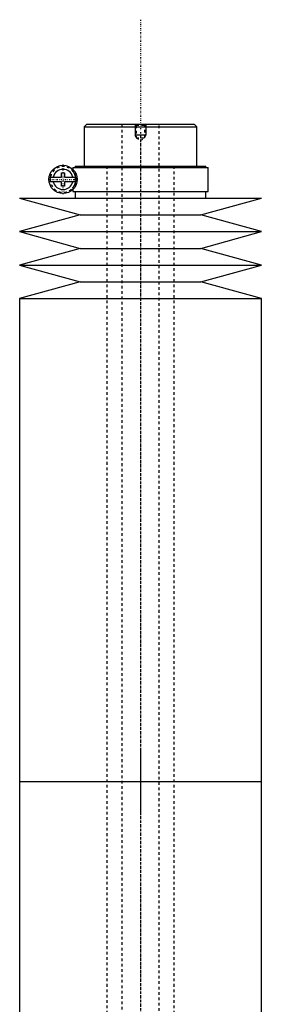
# Model space of a CAD drawing. Extents: x -1056 to 156, y -136 to 719.
# Tile 4 of 5: x -1045 to -955, y 353 to 719. Entities that reach past the tile are written whole.
import ezdxf

# ---------------------------------------------------------------- set-up
doc = ezdxf.new("R2010")
doc.units = 0
doc.linetypes.add('CENTER', pattern=[1.5, 0.45, -0.5, 0.05, -0.5])
doc.linetypes.add('DASHED', pattern=[2, 1, -1])
for name, color, linetype in [('AM_0', 7, 'CONTINUOUS'), ('AM_10', 7, 'CONTINUOUS'), ('AM_3', 7, 'DASHED'), ('AM_7', 7, 'CENTER')]:
    doc.layers.add(name, color=color, linetype=linetype)

msp = doc.modelspace()

# ---------------------------------------------------------------- linework, layer by layer
at = {"layer": 'AM_0', "color": 7, "linetype": 'CONTINUOUS'}
for p, q in [((-1020, 680), (-1021, 679)), ((-1021, 679), (-1021, 664.5)), ((-1021, 679), (-979, 679)), ((-1020, 680), (-980, 680)), ((-979, 679), (-980, 680)), ((-979, 664.5), (-979, 679)), ((-1025.15, 664), (-1025.15, 663.22)), ((-1025.15, 664), (-974.85, 664)), ((-1024.35, 664.5), (-1024.35, 664)), ((-1024.35, 664.5), (-975.65, 664.5)), ((-975.65, 664), (-975.65, 664.5)), ((-974.85, 655), (-974.85, 664)), ((-1033.63, 660.4), (-1029.45, 660.4)), ((-1029.45, 660.4), (-1029.45, 662)), ((-1029.45, 662), (-1028.25, 662)), ((-1028.25, 662), (-1028.25, 660.4)), ((-1028.25, 660.4), (-1024.07, 660.4)), ((-1029.45, 658.6), (-1033.63, 658.6)), ((-1029.45, 657), (-1029.45, 658.6)), ((-1028.25, 657), (-1029.45, 657)), ((-1028.25, 658.6), (-1028.25, 657)), ((-1024.07, 658.6), (-1028.25, 658.6)), ((-1025.15, 655.78), (-1025.15, 655)), ((-1045, 652.5), (-1022.5, 646.3)), ((-1045, 652.5), (-955, 652.5)), ((-1025.15, 655), (-974.85, 655)), ((-1024.35, 655), (-1024.35, 652.5)), ((-977.5, 646.3), (-955, 652.5)), ((-975.65, 652.5), (-975.65, 655)), ((-1022.5, 646.3), (-1045, 640.1)), ((-1022.5, 646.3), (-977.5, 646.3)), ((-955, 640.1), (-977.5, 646.3)), ((-1045, 640.1), (-1022.5, 633.9)), ((-1045, 640.1), (-955, 640.1)), ((-977.5, 633.9), (-955, 640.1)), ((-1022.5, 633.9), (-1045, 627.7)), ((-1022.5, 633.9), (-977.5, 633.9)), ((-955, 627.7), (-977.5, 633.9)), ((-1045, 627.7), (-1022.5, 621.5)), ((-1045, 627.7), (-955, 627.7)), ((-977.5, 621.5), (-955, 627.7)), ((-1022.5, 621.5), (-1045, 615.3)), ((-1022.5, 621.5), (-977.5, 621.5)), ((-955, 615.3), (-977.5, 621.5)), ((-1045, 615.3), (-1045, 435.75)), ((-1045, 615.3), (-955, 615.3)), ((-955, 435.75), (-955, 615.3)), ((-1045, 435.75), (-1045, 256.2)), ((-1045, 435.75), (-955, 435.75)), ((-1045, 435.75), (-955, 435.75)), ((-955, 256.2), (-955, 435.75))]:
    msp.add_line(p, q, dxfattribs=at)
msp.add_circle((-1028.85, 659.5), 5.25, dxfattribs=at)
for radius, start, end in [(3.75, 13.8865, 166.1135), (4.87, 169.3459, 190.6541), (4.87, 349.3459, 10.6541), (3.75, 193.8865, 346.1135)]:
    msp.add_arc((-1028.85, 659.5), radius, start, end, dxfattribs=at)
at = {"layer": 'AM_10', "color": 7, "linetype": 'CONTINUOUS'}
for p, q in [((-1002, 680), (-1002, 676)), ((-998, 680), (-998, 676)), ((-998, 676), (-1002, 676)), ((-1001.62, 675.34), (-1002, 676)), ((-998.38, 675.34), (-998, 676))]:
    msp.add_line(p, q, dxfattribs=at)
at = {"layer": 'AM_3', "color": 6, "linetype": 'DASHED'}
for p, q in [((-1007, 680), (-1007, -97.5)), ((-1002, 680), (-1001.62, 679.62)), ((-1001.62, 679.62), (-1001.62, 674.94)), ((-1001.62, 679.62), (-998.38, 679.62)), ((-998.38, 679.62), (-998, 680)), ((-998.38, 674.94), (-998.38, 679.62)), ((-993, -97.5), (-993, 680)), ((-1001.62, 674.94), (-1000, 674)), ((-1001.62, 674.94), (-998.38, 674.94)), ((-1000, 674), (-998.38, 674.94)), ((-1025.15, 663.22), (-1025.15, 662.56)), ((-1012.5, 664.5), (-1012.5, -56.5)), ((-987.5, -56.5), (-987.5, 664.5)), ((-1024.16, 657.15), (-1024.16, 661.85)), ((-1025.15, 656.44), (-1025.15, 655.78))]:
    msp.add_line(p, q, dxfattribs=at)
for points in [[(-1024.16, 660.5, 0), (-1024.16, 660.53, 0), (-1024.18, 660.59, 0), (-1024.19, 660.64, 0), (-1024.19, 660.67, 0), (-1024.2, 660.7, 0), (-1024.21, 660.75, 0), (-1024.23, 660.79, 0), (-1024.24, 660.84, 0), (-1024.25, 660.89, 0), (-1024.27, 660.93, 0), (-1024.28, 660.95, 0), (-1024.28, 660.97, 0), (-1024.3, 661.02, 0), (-1024.31, 661.06, 0), (-1024.32, 661.1, 0), (-1024.34, 661.14, 0), (-1024.35, 661.17, 0), (-1024.36, 661.19, 0), (-1024.37, 661.21, 0), (-1024.38, 661.25, 0), (-1024.39, 661.28, 0), (-1024.4, 661.3, 0), (-1024.41, 661.32, 0), (-1024.42, 661.35, 0), (-1024.43, 661.38, 0), (-1024.44, 661.4, 0), (-1024.45, 661.42, 0), (-1024.46, 661.45, 0), (-1024.48, 661.48, 0), (-1024.52, 661.58, 0), (-1024.61, 661.74, 0), (-1024.68, 661.88, 0), (-1024.76, 662.01, 0), (-1024.83, 662.12, 0), (-1024.86, 662.17, 0), (-1024.89, 662.21, 0), (-1024.95, 662.29, 0), (-1025, 662.36, 0), (-1025.04, 662.42, 0), (-1025.08, 662.47, 0), (-1025.11, 662.5, 0), (-1025.12, 662.52, 0), (-1025.13, 662.53, 0), (-1025.14, 662.55, 0), (-1025.15, 662.56, 0), (-1025.15, 662.56, 0)], [(-1025.15, 656.44, 0), (-1025.15, 656.44, 0), (-1025.14, 656.45, 0), (-1025.13, 656.47, 0), (-1025.12, 656.48, 0), (-1025.11, 656.5, 0), (-1025.08, 656.53, 0), (-1025.04, 656.58, 0), (-1025, 656.64, 0), (-1024.95, 656.71, 0), (-1024.89, 656.79, 0), (-1024.86, 656.83, 0), (-1024.83, 656.88, 0), (-1024.76, 656.99, 0), (-1024.68, 657.12, 0), (-1024.61, 657.26, 0), (-1024.52, 657.42, 0), (-1024.48, 657.52, 0), (-1024.46, 657.55, 0), (-1024.45, 657.58, 0), (-1024.44, 657.6, 0), (-1024.43, 657.62, 0), (-1024.42, 657.65, 0), (-1024.41, 657.68, 0), (-1024.4, 657.7, 0), (-1024.39, 657.72, 0), (-1024.38, 657.75, 0), (-1024.37, 657.79, 0), (-1024.36, 657.81, 0), (-1024.35, 657.83, 0), (-1024.34, 657.86, 0), (-1024.32, 657.9, 0), (-1024.31, 657.94, 0), (-1024.3, 657.98, 0), (-1024.28, 658.03, 0), (-1024.28, 658.05, 0), (-1024.27, 658.07, 0), (-1024.25, 658.11, 0), (-1024.24, 658.16, 0), (-1024.23, 658.21, 0), (-1024.21, 658.25, 0), (-1024.2, 658.3, 0), (-1024.19, 658.33, 0), (-1024.19, 658.36, 0), (-1024.18, 658.41, 0), (-1024.16, 658.47, 0), (-1024.16, 658.5, 0)]]:
    msp.add_polyline3d(points, dxfattribs=at)
msp.add_arc((-1028.85, 659.5), 4.8, 12.0755, 347.9245, dxfattribs=at)
at = {"layer": 'AM_7', "color": 4, "linetype": 'CENTER'}
for p, q in [((-1000, 718.88), (-1000, -136.38)), ((-1000, 675.94), (-1000, 424.31)), ((-1028.85, 653.99), (-1028.85, 665.01)), ((-1034.36, 659.5), (-1023.34, 659.5)), ((-1000, 447.19), (-1000, 195.56))]:
    msp.add_line(p, q, dxfattribs=at)

doc.saveas('drawing.dxf')
